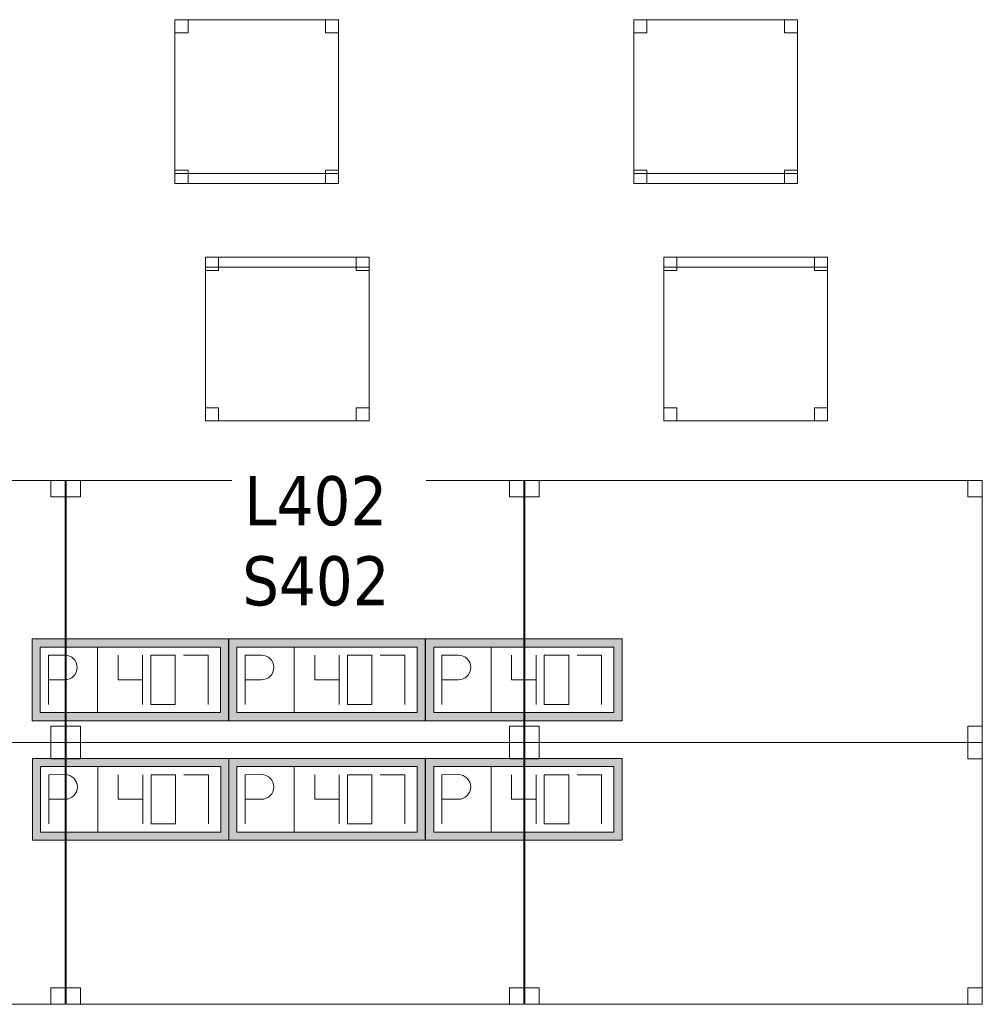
# Model space of a CAD drawing. Header units: metres. Extents: x 397.7 to 427.5, y 12.7 to 28.4.
# Tile 4 of 121: x 402 to 404.9, y 15.3 to 18.3. Entities that reach past the tile are written whole.
import ezdxf

# ---------------------------------------------------------------- set-up
doc = ezdxf.new("R2010")
doc.units = ezdxf.units.M
for name, color, linetype, lineweight in [('02_MOBILIARIO', 7, 'Continuous', 18), ('A-DETL-____-MBND', 7, 'Continuous', 18), ('E-ELEC-FIXT-IDEN', 7, 'Continuous', 30)]:
    doc.layers.add(name, color=color, linetype=linetype, lineweight=lineweight)
doc.styles.add('Tahoma_3', font='tahoma.ttf', dxfattribs={"height": 0.15})

# ---------------------------------------------------------------- blocks, each defined once
blk = doc.blocks.new('Family - Cadira d_Oficina_P4-153753-07_ELEC_P4')
at = {"layer": 'A-DETL-____-MBND', "color": 253, "true_color": 0xaaaaaa}
for p, q in [((0, 0.5), (0.5, 0.5)), ((0, 0), (0, 0.5)), ((0.5, 0.5), (0, 0.5)), ((0, 0.5), (0, 0)), ((0, 0.46), (0, 0.5)), ((0, 0.5), (0.04, 0.5)), ((0.04, 0.5), (0, 0.5)), ((0, 0.5), (0, 0.46)), ((0.04, 0.5), (0.04, 0.46)), ((0.04, 0.46), (0.04, 0.5)), ((0.46, 0.46), (0.46, 0.5)), ((0.46, 0.5), (0.5, 0.5)), ((0.5, 0.5), (0.46, 0.5)), ((0.46, 0.5), (0.46, 0.46)), ((0.5, 0.5), (0.5, 0)), ((0.5, 0), (0.5, 0.5)), ((0.5, 0.5), (0.5, 0.46)), ((0.5, 0.46), (0.5, 0.5)), ((0.04, 0.46), (0, 0.46)), ((0, 0.46), (0.04, 0.46)), ((0.5, 0.46), (0.46, 0.46)), ((0.46, 0.46), (0.5, 0.46)), ((0, 0), (0, 0.04)), ((0, 0.04), (0.04, 0.04)), ((0.04, 0.04), (0, 0.04)), ((0, 0.04), (0, 0)), ((0.04, 0.04), (0.04, 0)), ((0.04, 0), (0.04, 0.04)), ((0.46, 0), (0.46, 0.04)), ((0.46, 0.04), (0.5, 0.04)), ((0.5, 0.04), (0.46, 0.04)), ((0.46, 0.04), (0.46, 0)), ((0.5, 0.04), (0.5, 0)), ((0.5, 0), (0.5, 0.04)), ((0, 0), (0, 0.03)), ((0, 0.03), (0.5, 0.03)), ((0.5, 0.03), (0, 0.03)), ((0, 0.03), (0, 0)), ((0.5, 0), (0, 0)), ((0.04, 0), (0, 0)), ((0, 0), (0.04, 0)), ((0.5, 0), (0.46, 0)), ((0.5, 0.03), (0.5, 0)), ((0.5, 0), (0.5, 0.03)), ((0, 0), (0.5, 0)), ((0.5, 0), (0, 0)), ((0, 0), (0.5, 0)), ((0.46, 0), (0.5, 0))]:
    blk.add_line(p, q, dxfattribs=at)
blk = doc.blocks.new('Family - Taula 140X80_P4-153855-07_ELEC_P4')
at = {"layer": 'A-DETL-____-MBND', "color": 253, "true_color": 0xaaaaaa}
for p, q in [((0, 0), (0, 0.8001)), ((0, 0.8001), (1.3973, 0.8001)), ((1.3973, 0.8001), (0, 0.8001)), ((0, 0.8001), (0, 0)), ((0, 0.7501), (0, 0.8001)), ((0, 0.8001), (0.0437, 0.8001)), ((0.0437, 0.8001), (0, 0.8001)), ((0, 0.8001), (0, 0.7501)), ((0.0437, 0.8001), (0.0437, 0.7501)), ((0.0437, 0.7501), (0.0437, 0.8001)), ((1.3536, 0.7501), (1.3536, 0.8001)), ((1.3536, 0.8001), (1.3973, 0.8001)), ((1.3973, 0.8001), (1.3536, 0.8001)), ((1.3536, 0.8001), (1.3536, 0.7501)), ((1.3973, 0.8001), (1.3973, 0)), ((1.3973, 0), (1.3973, 0.8001)), ((1.3973, 0.8001), (1.3973, 0.7501)), ((1.3973, 0.7501), (1.3973, 0.8001)), ((0.0437, 0.7501), (0, 0.7501)), ((0, 0.7501), (0.0437, 0.7501)), ((1.3973, 0.7501), (1.3536, 0.7501)), ((1.3536, 0.7501), (1.3973, 0.7501)), ((0, 0), (0, 0.05)), ((0, 0.05), (0.0437, 0.05)), ((0.0437, 0.05), (0, 0.05)), ((0, 0.05), (0, 0)), ((0.0437, 0.05), (0.0437, 0)), ((0.0437, 0), (0.0437, 0.05)), ((1.3536, 0), (1.3536, 0.05)), ((1.3536, 0.05), (1.3973, 0.05)), ((1.3973, 0.05), (1.3536, 0.05)), ((1.3536, 0.05), (1.3536, 0)), ((1.3973, 0.05), (1.3973, 0)), ((1.3973, 0), (1.3973, 0.05)), ((1.3973, 0), (0, 0)), ((0, 0), (1.3973, 0)), ((0.0437, 0), (0, 0)), ((0, 0), (0.0437, 0)), ((1.3973, 0), (1.3536, 0)), ((1.3536, 0), (1.3973, 0))]:
    blk.add_line(p, q, dxfattribs=at)
blk = doc.blocks.new('Family - Taula 140X80_P4-153901-07_ELEC_P4')
at = {"layer": 'A-DETL-____-MBND', "color": 253, "true_color": 0xaaaaaa}
for p, q in [((0, 0.8001), (0.0437, 0.8001)), ((0, 0.7501), (0, 0.8001)), ((0.0437, 0.8001), (0, 0.8001)), ((0, 0.8001), (0, 0.7501)), ((0, 0.8001), (1.3973, 0.8001)), ((0, 0), (0, 0.8001)), ((1.3973, 0.8001), (0, 0.8001)), ((0, 0.8001), (0, 0)), ((0.0437, 0.8001), (0.0437, 0.7501)), ((0.0437, 0.7501), (0.0437, 0.8001)), ((1.3536, 0.8001), (1.3973, 0.8001)), ((1.3536, 0.7501), (1.3536, 0.8001)), ((1.3973, 0.8001), (1.3536, 0.8001)), ((1.3536, 0.8001), (1.3536, 0.7501)), ((1.3973, 0.8001), (1.3973, 0.7501)), ((1.3973, 0.7501), (1.3973, 0.8001)), ((1.3973, 0.8001), (1.3973, 0)), ((1.3973, 0), (1.3973, 0.8001)), ((0.0437, 0.7501), (0, 0.7501)), ((0, 0.7501), (0.0437, 0.7501)), ((1.3973, 0.7501), (1.3536, 0.7501)), ((1.3536, 0.7501), (1.3973, 0.7501)), ((0, 0.05), (0.0437, 0.05)), ((0, 0), (0, 0.05)), ((0.0437, 0.05), (0, 0.05)), ((0, 0.05), (0, 0)), ((0.0437, 0.05), (0.0437, 0)), ((0.0437, 0), (0.0437, 0.05)), ((1.3536, 0.05), (1.3973, 0.05)), ((1.3536, 0), (1.3536, 0.05)), ((1.3973, 0.05), (1.3536, 0.05)), ((1.3536, 0.05), (1.3536, 0)), ((1.3973, 0.05), (1.3973, 0)), ((1.3973, 0), (1.3973, 0.05)), ((0.0437, 0), (0, 0)), ((0, 0), (0.0437, 0)), ((0, 0), (1.3973, 0)), ((1.3973, 0), (1.3536, 0)), ((1.3536, 0), (1.3973, 0)), ((1.3973, 0), (0, 0))]:
    blk.add_line(p, q, dxfattribs=at)
blk = doc.blocks.new('Family - Taula 140X80_P4-153943-07_ELEC_P4')
at = {"layer": 'A-DETL-____-MBND', "color": 253, "true_color": 0xaaaaaa}
for p, q in [((0, 0.7501), (0, 0.8001)), ((0, 0.8001), (0.0437, 0.8001)), ((0.0437, 0.8001), (0, 0.8001)), ((0, 0.8001), (0, 0.7501)), ((0, 0), (0, 0.8001)), ((0, 0.8001), (1.3973, 0.8001)), ((1.3973, 0.8001), (0, 0.8001)), ((0, 0.8001), (0, 0)), ((0.0437, 0.8001), (0.0437, 0.7501)), ((0.0437, 0.7501), (0.0437, 0.8001)), ((1.3536, 0.7501), (1.3536, 0.8001)), ((1.3536, 0.8001), (1.3973, 0.8001)), ((1.3973, 0.8001), (1.3536, 0.8001)), ((1.3536, 0.8001), (1.3536, 0.7501)), ((1.3973, 0.8001), (1.3973, 0.7501)), ((1.3973, 0.7501), (1.3973, 0.8001)), ((1.3973, 0.8001), (1.3973, 0)), ((1.3973, 0), (1.3973, 0.8001)), ((0.0437, 0.7501), (0, 0.7501)), ((0, 0.7501), (0.0437, 0.7501)), ((1.3973, 0.7501), (1.3536, 0.7501)), ((1.3536, 0.7501), (1.3973, 0.7501)), ((0, 0), (0, 0.05)), ((0, 0.05), (0.0437, 0.05)), ((0.0437, 0.05), (0, 0.05)), ((0, 0.05), (0, 0)), ((0.0437, 0.05), (0.0437, 0)), ((0.0437, 0), (0.0437, 0.05)), ((1.3536, 0), (1.3536, 0.05)), ((1.3536, 0.05), (1.3973, 0.05)), ((1.3973, 0.05), (1.3536, 0.05)), ((1.3536, 0.05), (1.3536, 0)), ((1.3973, 0.05), (1.3973, 0)), ((1.3973, 0), (1.3973, 0.05)), ((1.3973, 0), (0, 0)), ((0, 0), (1.3973, 0)), ((0.0437, 0), (0, 0)), ((0, 0), (0.0437, 0)), ((1.3973, 0), (1.3536, 0)), ((1.3536, 0), (1.3973, 0))]:
    blk.add_line(p, q, dxfattribs=at)
blk = doc.blocks.new('Family - Cadira d_Oficina_P4-154056-07_ELEC_P4')
at = {"layer": 'A-DETL-____-MBND', "color": 253, "true_color": 0xaaaaaa}
for p, q in [((0, 0.5), (0.5, 0.5)), ((0, 0), (0, 0.5)), ((0.5, 0.5), (0, 0.5)), ((0, 0.5), (0, 0)), ((0, 0.46), (0, 0.5)), ((0, 0.5), (0.04, 0.5)), ((0.04, 0.5), (0, 0.5)), ((0, 0.5), (0, 0.46)), ((0.04, 0.5), (0.04, 0.46)), ((0.04, 0.46), (0.04, 0.5)), ((0.46, 0.46), (0.46, 0.5)), ((0.46, 0.5), (0.5, 0.5)), ((0.5, 0.5), (0.46, 0.5)), ((0.46, 0.5), (0.46, 0.46)), ((0.5, 0.5), (0.5, 0)), ((0.5, 0), (0.5, 0.5)), ((0.5, 0.5), (0.5, 0.46)), ((0.5, 0.46), (0.5, 0.5)), ((0.04, 0.46), (0, 0.46)), ((0, 0.46), (0.04, 0.46)), ((0.5, 0.46), (0.46, 0.46)), ((0.46, 0.46), (0.5, 0.46)), ((0, 0), (0, 0.04)), ((0, 0.04), (0.04, 0.04)), ((0.04, 0.04), (0, 0.04)), ((0, 0.04), (0, 0)), ((0.04, 0.04), (0.04, 0)), ((0.04, 0), (0.04, 0.04)), ((0.46, 0), (0.46, 0.04)), ((0.46, 0.04), (0.5, 0.04)), ((0.5, 0.04), (0.46, 0.04)), ((0.46, 0.04), (0.46, 0)), ((0.5, 0.04), (0.5, 0)), ((0.5, 0), (0.5, 0.04)), ((0, 0), (0, 0.03)), ((0, 0.03), (0.5, 0.03)), ((0.5, 0.03), (0, 0.03)), ((0, 0.03), (0, 0)), ((0.04, 0), (0, 0)), ((0, 0), (0.04, 0)), ((0.5, 0), (0, 0)), ((0.5, 0), (0.46, 0)), ((0.5, 0.03), (0.5, 0)), ((0.5, 0), (0.5, 0.03)), ((0.5, 0), (0, 0)), ((0, 0), (0.5, 0)), ((0, 0), (0.5, 0)), ((0.46, 0), (0.5, 0))]:
    blk.add_line(p, q, dxfattribs=at)
blk = doc.blocks.new('Family - Taula 140X80_P4-154068-07_ELEC_P4')
at = {"layer": 'A-DETL-____-MBND', "color": 253, "true_color": 0xaaaaaa}
for p, q in [((0, 0.8001), (1.3973, 0.8001)), ((0, 0), (0, 0.8001)), ((1.3973, 0.8001), (0, 0.8001)), ((0, 0.8001), (0, 0)), ((0, 0.8001), (0.0437, 0.8001)), ((0, 0.7501), (0, 0.8001)), ((0.0437, 0.8001), (0, 0.8001)), ((0, 0.8001), (0, 0.7501)), ((0.0437, 0.8001), (0.0437, 0.7501)), ((0.0437, 0.7501), (0.0437, 0.8001)), ((1.3536, 0.8001), (1.3973, 0.8001)), ((1.3536, 0.7501), (1.3536, 0.8001)), ((1.3973, 0.8001), (1.3536, 0.8001)), ((1.3536, 0.8001), (1.3536, 0.7501)), ((1.3973, 0.8001), (1.3973, 0)), ((1.3973, 0), (1.3973, 0.8001)), ((1.3973, 0.8001), (1.3973, 0.7501)), ((1.3973, 0.7501), (1.3973, 0.8001)), ((0.0437, 0.7501), (0, 0.7501)), ((0, 0.7501), (0.0437, 0.7501)), ((1.3973, 0.7501), (1.3536, 0.7501)), ((1.3536, 0.7501), (1.3973, 0.7501)), ((0, 0.05), (0.0437, 0.05)), ((0, 0), (0, 0.05)), ((0.0437, 0.05), (0, 0.05)), ((0, 0.05), (0, 0)), ((0.0437, 0.05), (0.0437, 0)), ((0.0437, 0), (0.0437, 0.05)), ((1.3536, 0.05), (1.3973, 0.05)), ((1.3536, 0), (1.3536, 0.05)), ((1.3973, 0.05), (1.3536, 0.05)), ((1.3536, 0.05), (1.3536, 0)), ((1.3973, 0.05), (1.3973, 0)), ((1.3973, 0), (1.3973, 0.05)), ((0, 0), (1.3973, 0)), ((0.0437, 0), (0, 0)), ((0, 0), (0.0437, 0)), ((1.3973, 0), (1.3536, 0)), ((1.3536, 0), (1.3973, 0)), ((1.3973, 0), (0, 0))]:
    blk.add_line(p, q, dxfattribs=at)
blk = doc.blocks.new('Family - Taula 140X80_P4-154221-07_ELEC_P4')
at = {"layer": 'A-DETL-____-MBND', "color": 253, "true_color": 0xaaaaaa}
for p, q in [((0, 0), (0, 0.8001)), ((0, 0.8001), (1.3973, 0.8001)), ((1.3973, 0.8001), (0, 0.8001)), ((0, 0.8001), (0, 0)), ((0, 0.7501), (0, 0.8001)), ((0, 0.8001), (0.0437, 0.8001)), ((0.0437, 0.8001), (0, 0.8001)), ((0, 0.8001), (0, 0.7501)), ((0.0437, 0.8001), (0.0437, 0.7501)), ((0.0437, 0.7501), (0.0437, 0.8001)), ((1.3536, 0.7501), (1.3536, 0.8001)), ((1.3536, 0.8001), (1.3973, 0.8001)), ((1.3973, 0.8001), (1.3536, 0.8001)), ((1.3536, 0.8001), (1.3536, 0.7501)), ((1.3973, 0.8001), (1.3973, 0.7501)), ((1.3973, 0.7501), (1.3973, 0.8001)), ((1.3973, 0.8001), (1.3973, 0)), ((1.3973, 0), (1.3973, 0.8001)), ((0.0437, 0.7501), (0, 0.7501)), ((0, 0.7501), (0.0437, 0.7501)), ((1.3973, 0.7501), (1.3536, 0.7501)), ((1.3536, 0.7501), (1.3973, 0.7501)), ((0, 0), (0, 0.05)), ((0, 0.05), (0.0437, 0.05)), ((0.0437, 0.05), (0, 0.05)), ((0, 0.05), (0, 0)), ((0.0437, 0.05), (0.0437, 0)), ((0.0437, 0), (0.0437, 0.05)), ((1.3536, 0), (1.3536, 0.05)), ((1.3536, 0.05), (1.3973, 0.05)), ((1.3973, 0.05), (1.3536, 0.05)), ((1.3536, 0.05), (1.3536, 0)), ((1.3973, 0.05), (1.3973, 0)), ((1.3973, 0), (1.3973, 0.05)), ((1.3973, 0), (0, 0)), ((0, 0), (1.3973, 0)), ((0.0437, 0), (0, 0)), ((0, 0), (0.0437, 0)), ((1.3973, 0), (1.3536, 0)), ((1.3536, 0), (1.3973, 0))]:
    blk.add_line(p, q, dxfattribs=at)
blk = doc.blocks.new('Family - Taula 140X80_P4-154410-07_ELEC_P4')
at = {"layer": 'A-DETL-____-MBND', "color": 253, "true_color": 0xaaaaaa}
for p, q in [((0, 0.8001), (0.0437, 0.8001)), ((0, 0.7501), (0, 0.8001)), ((0.0437, 0.8001), (0, 0.8001)), ((0, 0.8001), (0, 0.7501)), ((0, 0.8001), (1.3973, 0.8001)), ((0, 0), (0, 0.8001)), ((1.3973, 0.8001), (0, 0.8001)), ((0, 0.8001), (0, 0)), ((0.0437, 0.8001), (0.0437, 0.7501)), ((0.0437, 0.7501), (0.0437, 0.8001)), ((1.3536, 0.8001), (1.3973, 0.8001)), ((1.3536, 0.7501), (1.3536, 0.8001)), ((1.3973, 0.8001), (1.3536, 0.8001)), ((1.3536, 0.8001), (1.3536, 0.7501)), ((1.3973, 0.8001), (1.3973, 0.7501)), ((1.3973, 0.7501), (1.3973, 0.8001)), ((1.3973, 0.8001), (1.3973, 0)), ((1.3973, 0), (1.3973, 0.8001)), ((0.0437, 0.7501), (0, 0.7501)), ((0, 0.7501), (0.0437, 0.7501)), ((1.3973, 0.7501), (1.3536, 0.7501)), ((1.3536, 0.7501), (1.3973, 0.7501)), ((0, 0.05), (0.0437, 0.05)), ((0, 0), (0, 0.05)), ((0.0437, 0.05), (0, 0.05)), ((0, 0.05), (0, 0)), ((0.0437, 0.05), (0.0437, 0)), ((0.0437, 0), (0.0437, 0.05)), ((1.3536, 0.05), (1.3973, 0.05)), ((1.3536, 0), (1.3536, 0.05)), ((1.3973, 0.05), (1.3536, 0.05)), ((1.3536, 0.05), (1.3536, 0)), ((1.3973, 0.05), (1.3973, 0)), ((1.3973, 0), (1.3973, 0.05)), ((0.0437, 0), (0, 0)), ((0, 0), (0.0437, 0)), ((0, 0), (1.3973, 0)), ((1.3973, 0), (1.3536, 0)), ((1.3536, 0), (1.3973, 0)), ((1.3973, 0), (0, 0))]:
    blk.add_line(p, q, dxfattribs=at)
blk = doc.blocks.new('Family - Cadira d_Oficina_P4-154517-07_ELEC_P4')
at = {"layer": 'A-DETL-____-MBND', "color": 253, "true_color": 0xaaaaaa}
for p, q in [((0, 0.46), (0, 0.5)), ((0, 0.5), (0.04, 0.5)), ((0.04, 0.5), (0, 0.5)), ((0, 0.5), (0, 0.46)), ((0, 0), (0, 0.5)), ((0, 0.5), (0.5, 0.5)), ((0.5, 0.5), (0, 0.5)), ((0, 0.5), (0, 0)), ((0, 0.47), (0, 0.5)), ((0, 0.5), (0.5, 0.5)), ((0.5, 0.5), (0, 0.5)), ((0, 0.5), (0, 0.47)), ((0.04, 0.5), (0.04, 0.46)), ((0.04, 0.46), (0.04, 0.5)), ((0.46, 0.46), (0.46, 0.5)), ((0.46, 0.5), (0.5, 0.5)), ((0.5, 0.5), (0.46, 0.5)), ((0.46, 0.5), (0.46, 0.46)), ((0.5, 0.5), (0.5, 0)), ((0.5, 0), (0.5, 0.5)), ((0.5, 0.5), (0.5, 0.47)), ((0.5, 0.47), (0.5, 0.5)), ((0.5, 0.5), (0.5, 0.46)), ((0.5, 0.46), (0.5, 0.5)), ((0.5, 0.47), (0, 0.47)), ((0, 0.47), (0.5, 0.47)), ((0.04, 0.46), (0, 0.46)), ((0, 0.46), (0.04, 0.46)), ((0.5, 0.46), (0.46, 0.46)), ((0.46, 0.46), (0.5, 0.46)), ((0, 0), (0, 0.04)), ((0, 0.04), (0.04, 0.04)), ((0.04, 0.04), (0, 0.04)), ((0, 0.04), (0, 0)), ((0.04, 0.04), (0.04, 0)), ((0.04, 0), (0.04, 0.04)), ((0.46, 0), (0.46, 0.04)), ((0.46, 0.04), (0.5, 0.04)), ((0.5, 0.04), (0.46, 0.04)), ((0.46, 0.04), (0.46, 0)), ((0.5, 0.04), (0.5, 0)), ((0.5, 0), (0.5, 0.04)), ((0.5, 0), (0, 0)), ((0, 0), (0.5, 0)), ((0.04, 0), (0, 0)), ((0, 0), (0.04, 0)), ((0.5, 0), (0.46, 0)), ((0.46, 0), (0.5, 0))]:
    blk.add_line(p, q, dxfattribs=at)
blk = doc.blocks.new('Family - Cadira d_Oficina_P4-154531-07_ELEC_P4')
at = {"layer": 'A-DETL-____-MBND', "color": 253, "true_color": 0xaaaaaa}
for p, q in [((0, 0.46), (0, 0.5)), ((0, 0.5), (0.04, 0.5)), ((0.04, 0.5), (0, 0.5)), ((0, 0.5), (0, 0.46)), ((0, 0.47), (0, 0.5)), ((0, 0.5), (0.5, 0.5)), ((0.5, 0.5), (0, 0.5)), ((0, 0.5), (0, 0.47)), ((0, 0), (0, 0.5)), ((0, 0.5), (0.5, 0.5)), ((0.5, 0.5), (0, 0.5)), ((0, 0.5), (0, 0)), ((0.04, 0.5), (0.04, 0.46)), ((0.04, 0.46), (0.04, 0.5)), ((0.46, 0.46), (0.46, 0.5)), ((0.46, 0.5), (0.5, 0.5)), ((0.5, 0.5), (0.46, 0.5)), ((0.46, 0.5), (0.46, 0.46)), ((0.5, 0.5), (0.5, 0.47)), ((0.5, 0.47), (0.5, 0.5)), ((0.5, 0.5), (0.5, 0)), ((0.5, 0), (0.5, 0.5)), ((0.5, 0.5), (0.5, 0.46)), ((0.5, 0.46), (0.5, 0.5)), ((0.5, 0.47), (0, 0.47)), ((0, 0.47), (0.5, 0.47)), ((0.04, 0.46), (0, 0.46)), ((0, 0.46), (0.04, 0.46)), ((0.5, 0.46), (0.46, 0.46)), ((0.46, 0.46), (0.5, 0.46)), ((0, 0), (0, 0.04)), ((0, 0.04), (0.04, 0.04)), ((0.04, 0.04), (0, 0.04)), ((0, 0.04), (0, 0)), ((0.04, 0.04), (0.04, 0)), ((0.04, 0), (0.04, 0.04)), ((0.46, 0), (0.46, 0.04)), ((0.46, 0.04), (0.5, 0.04)), ((0.5, 0.04), (0.46, 0.04)), ((0.46, 0.04), (0.46, 0)), ((0.5, 0.04), (0.5, 0)), ((0.5, 0), (0.5, 0.04)), ((0.04, 0), (0, 0)), ((0, 0), (0.04, 0)), ((0.5, 0), (0, 0)), ((0, 0), (0.5, 0)), ((0.5, 0), (0.46, 0)), ((0.46, 0), (0.5, 0))]:
    blk.add_line(p, q, dxfattribs=at)
blk = doc.blocks.new('LONDR55-XX_ZZ-ARQ-CAA-M3D-Londres55_ifc-1-07_ELEC_P4')
at = {"layer": '02_MOBILIARIO', "color": 253, "lineweight": 18, "true_color": 0xaaaaaa}
for name, p in [('Family - Cadira d_Oficina_P4-153753-07_ELEC_P4', (402.4693, 17.8277)), ('Family - Cadira d_Oficina_P4-154056-07_ELEC_P4', (403.8705, 17.8277)), ('Family - Cadira d_Oficina_P4-154531-07_ELEC_P4', (402.5623, 17.1018)), ('Family - Cadira d_Oficina_P4-154517-07_ELEC_P4', (403.9623, 17.1018)), ('Family - Taula 140X80_P4-154410-07_ELEC_P4', (400.7364, 16.1195)), ('Family - Taula 140X80_P4-153901-07_ELEC_P4', (402.1376, 16.1195)), ('Family - Taula 140X80_P4-154068-07_ELEC_P4', (403.5376, 16.1195)), ('Family - Taula 140X80_P4-153943-07_ELEC_P4', (400.7364, 15.3195)), ('Family - Taula 140X80_P4-154221-07_ELEC_P4', (402.1376, 15.3195)), ('Family - Taula 140X80_P4-153855-07_ELEC_P4', (403.5376, 15.3195))]:
    blk.add_blockref(name, p, dxfattribs=at)
blk = doc.blocks.new('ZYR_05_02_05 PT 4COL Terra - 07 PT Terra _4SC-2SAI-2VD_-903863-07_ELEC_P4')
at = {"layer": 'A-DETL-____-MBND', "true_color": 0x3c0aff}
h = blk.add_hatch(color=180, dxfattribs=at)
h.paths.add_polyline_path([(-0.5706, -0.125), (0.0294, -0.125), (0.0294, 0.125), (-0.5706, 0.125)])
h.paths.add_polyline_path([(-0.5456, -0.1), (-0.5456, 0.1), (0.0044, 0.1), (0.0044, -0.1)])
at = {"layer": 'A-DETL-____-MBND', "color": 180, "true_color": 0x3c0aff}
for p, q in [((0.0294, 0.125), (-0.5706, 0.125)), ((-0.5706, 0.125), (-0.5706, -0.125)), ((-0.5706, 0.125), (0.0294, 0.125)), ((-0.5706, 0.125), (-0.5706, -0.125)), ((0.0294, -0.125), (0.0294, 0.125)), ((0.0294, 0.125), (0.0294, -0.125)), ((-0.5456, -0.1), (-0.5456, 0.1)), ((-0.5456, 0.1), (0.0044, 0.1)), ((-0.5456, 0.1), (0.0044, 0.1)), ((-0.5456, -0.1), (-0.5456, 0.1)), ((-0.3706, 0.1), (-0.3706, -0.1)), ((0.0044, 0.1), (0.0044, -0.1)), ((0.0044, 0.1), (0.0044, -0.1)), ((-0.5206, 0.075), (-0.4706, 0.0754)), ((-0.5206, 0.075), (-0.5206, -0.075)), ((-0.3081, 0.075), (-0.3081, 0)), ((-0.2331, 0.075), (-0.2331, -0.075)), ((-0.1331, 0.075), (-0.2081, 0.075)), ((-0.2081, 0.075), (-0.2081, -0.075)), ((-0.1331, -0.075), (-0.1331, 0.075)), ((-0.1081, 0.075), (-0.0331, 0.075)), ((-0.0331, 0.075), (-0.0331, -0.075)), ((-0.5206, 0), (-0.4706, 0)), ((-0.3081, 0), (-0.2331, 0)), ((-0.2081, -0.075), (-0.1331, -0.075)), ((0.0044, -0.1), (-0.5456, -0.1)), ((0.0044, -0.1), (-0.5456, -0.1)), ((-0.5706, -0.125), (0.0294, -0.125)), ((0.0294, -0.125), (-0.5706, -0.125))]:
    blk.add_line(p, q, dxfattribs=at)
blk.add_arc((-0.4706, 0.0377), 0.0377, 270, 90, dxfattribs=at)
blk = doc.blocks.new('ZYR_05_02_05 PT 4COL Terra - 07 PT Terra _4SC-2SAI-2VD_-903864-07_ELEC_P4')
at = {"layer": 'A-DETL-____-MBND', "true_color": 0x3c0aff}
h = blk.add_hatch(color=180, dxfattribs=at)
h.paths.add_polyline_path([(-0.19, -0.125), (0.41, -0.125), (0.41, 0.125), (-0.19, 0.125)])
h.paths.add_polyline_path([(-0.165, -0.1), (-0.165, 0.1), (0.385, 0.1), (0.385, -0.1)])
at = {"layer": 'A-DETL-____-MBND', "color": 180, "true_color": 0x3c0aff}
for p, q in [((0.41, 0.125), (-0.19, 0.125)), ((-0.19, 0.125), (-0.19, -0.125)), ((-0.19, 0.125), (0.41, 0.125)), ((-0.19, 0.125), (-0.19, -0.125)), ((0.41, -0.125), (0.41, 0.125)), ((0.41, 0.125), (0.41, -0.125)), ((-0.165, -0.1), (-0.165, 0.1)), ((-0.165, 0.1), (0.385, 0.1)), ((-0.165, 0.1), (0.385, 0.1)), ((-0.165, -0.1), (-0.165, 0.1)), ((0.01, 0.1), (0.01, -0.1)), ((0.385, 0.1), (0.385, -0.1)), ((0.385, 0.1), (0.385, -0.1)), ((-0.14, 0.075), (-0.09, 0.0754)), ((-0.14, 0.075), (-0.14, -0.075)), ((0.0725, 0.075), (0.0725, 0)), ((0.1475, 0.075), (0.1475, -0.075)), ((0.2475, 0.075), (0.1725, 0.075)), ((0.1725, 0.075), (0.1725, -0.075)), ((0.2475, -0.075), (0.2475, 0.075)), ((0.2725, 0.075), (0.3475, 0.075)), ((0.3475, 0.075), (0.3475, -0.075)), ((-0.14, 0), (-0.09, 0)), ((0.0725, 0), (0.1475, 0)), ((0.1725, -0.075), (0.2475, -0.075)), ((0.385, -0.1), (-0.165, -0.1)), ((0.385, -0.1), (-0.165, -0.1)), ((-0.19, -0.125), (0.41, -0.125)), ((0.41, -0.125), (-0.19, -0.125))]:
    blk.add_line(p, q, dxfattribs=at)
blk.add_arc((-0.09, 0.0377), 0.0377, 270, 90, dxfattribs=at)
blk = doc.blocks.new('ZYR_05_02_05 PT 4COL Terra - 07 PT Terra _4SC-2SAI-2VD_-903865-07_ELEC_P4')
at = {"layer": 'A-DETL-____-MBND', "true_color": 0x3c0aff}
h = blk.add_hatch(color=180, dxfattribs=at)
h.paths.add_polyline_path([(0.1913, -0.125), (0.7913, -0.125), (0.7913, 0.125), (0.1913, 0.125)])
h.paths.add_polyline_path([(0.2163, -0.1), (0.2163, 0.1), (0.7663, 0.1), (0.7663, -0.1)])
at = {"layer": 'A-DETL-____-MBND', "color": 180, "true_color": 0x3c0aff}
for p, q in [((0.7913, 0.125), (0.1913, 0.125)), ((0.1913, 0.125), (0.1913, -0.125)), ((0.1913, 0.125), (0.7913, 0.125)), ((0.1913, 0.125), (0.1913, -0.125)), ((0.7913, -0.125), (0.7913, 0.125)), ((0.7913, 0.125), (0.7913, -0.125)), ((0.2163, -0.1), (0.2163, 0.1)), ((0.2163, 0.1), (0.7663, 0.1)), ((0.2163, 0.1), (0.7663, 0.1)), ((0.2163, -0.1), (0.2163, 0.1)), ((0.3913, 0.1), (0.3913, -0.1)), ((0.7663, 0.1), (0.7663, -0.1)), ((0.7663, 0.1), (0.7663, -0.1)), ((0.2413, 0.075), (0.2913, 0.0754)), ((0.2413, 0.075), (0.2413, -0.075)), ((0.4538, 0.075), (0.4538, 0)), ((0.5288, 0.075), (0.5288, -0.075)), ((0.6288, 0.075), (0.5538, 0.075)), ((0.5538, 0.075), (0.5538, -0.075)), ((0.6288, -0.075), (0.6288, 0.075)), ((0.6538, 0.075), (0.7288, 0.075)), ((0.7288, 0.075), (0.7288, -0.075)), ((0.2413, 0), (0.2913, 0)), ((0.4538, 0), (0.5288, 0)), ((0.5538, -0.075), (0.6288, -0.075)), ((0.7663, -0.1), (0.2163, -0.1)), ((0.7663, -0.1), (0.2163, -0.1)), ((0.1913, -0.125), (0.7913, -0.125)), ((0.7913, -0.125), (0.1913, -0.125))]:
    blk.add_line(p, q, dxfattribs=at)
blk.add_arc((0.2913, 0.0377), 0.0377, 270, 90, dxfattribs=at)
blk = doc.blocks.new('ZYR_05_02_05 PT 4COL Terra - 07 PT Terra _4SC-2SAI-2VD_-903866-07_ELEC_P4')
at = {"layer": 'A-DETL-____-MBND', "true_color": 0x3c0aff}
h = blk.add_hatch(color=180, dxfattribs=at)
h.paths.add_polyline_path([(-0.5697, -0.125), (0.0303, -0.125), (0.0303, 0.125), (-0.5697, 0.125)])
h.paths.add_polyline_path([(-0.5447, -0.1), (-0.5447, 0.1), (0.0054, 0.1), (0.0054, -0.1)])
at = {"layer": 'A-DETL-____-MBND', "color": 180, "true_color": 0x3c0aff}
for p, q in [((0.0303, 0.125), (-0.5697, 0.125)), ((-0.5697, 0.125), (-0.5697, -0.125)), ((-0.5697, 0.125), (0.0303, 0.125)), ((-0.5697, 0.125), (-0.5697, -0.125)), ((0.0303, -0.125), (0.0303, 0.125)), ((0.0303, 0.125), (0.0303, -0.125)), ((-0.5447, -0.1), (-0.5447, 0.1)), ((-0.5447, 0.1), (0.0054, 0.1)), ((-0.5447, 0.1), (0.0054, 0.1)), ((-0.5447, -0.1), (-0.5447, 0.1)), ((-0.3697, 0.1), (-0.3697, -0.1)), ((0.0054, 0.1), (0.0054, -0.1)), ((0.0054, 0.1), (0.0054, -0.1)), ((-0.5197, 0.075), (-0.4697, 0.0754)), ((-0.5197, 0.075), (-0.5197, -0.075)), ((-0.3072, 0.075), (-0.3072, 0)), ((-0.2322, 0.075), (-0.2322, -0.075)), ((-0.1322, 0.075), (-0.2072, 0.075)), ((-0.2072, 0.075), (-0.2072, -0.075)), ((-0.1322, -0.075), (-0.1322, 0.075)), ((-0.1072, 0.075), (-0.0322, 0.075)), ((-0.0322, 0.075), (-0.0322, -0.075)), ((-0.5197, 0), (-0.4697, 0)), ((-0.3072, 0), (-0.2322, 0)), ((-0.2072, -0.075), (-0.1322, -0.075)), ((0.0054, -0.1), (-0.5447, -0.1)), ((0.0054, -0.1), (-0.5447, -0.1)), ((-0.5697, -0.125), (0.0303, -0.125)), ((0.0303, -0.125), (-0.5697, -0.125))]:
    blk.add_line(p, q, dxfattribs=at)
blk.add_arc((-0.4697, 0.0377), 0.0377, 270, 90, dxfattribs=at)

msp = doc.modelspace()

# ---------------------------------------------------------------- block references
at = {"lineweight": 5}
msp.add_blockref('LONDR55-XX_ZZ-ARQ-CAA-M3D-Londres55_ifc-1-07_ELEC_P4', (0, 0), dxfattribs=at)
at = {"layer": 'A-DETL-____-MBND', "color": 180, "true_color": 0x3c0aff}
for name, p in [('ZYR_05_02_05 PT 4COL Terra - 07 PT Terra _4SC-2SAI-2VD_-903863-07_ELEC_P4', (402.6036, 16.3109)), ('ZYR_05_02_05 PT 4COL Terra - 07 PT Terra _4SC-2SAI-2VD_-903864-07_ELEC_P4', (402.8236, 16.3109)), ('ZYR_05_02_05 PT 4COL Terra - 07 PT Terra _4SC-2SAI-2VD_-903865-07_ELEC_P4', (403.0436, 16.3109)), ('ZYR_05_02_05 PT 4COL Terra - 07 PT Terra _4SC-2SAI-2VD_-903866-07_ELEC_P4', (402.6036, 15.9459)), ('ZYR_05_02_05 PT 4COL Terra - 07 PT Terra _4SC-2SAI-2VD_-903864-07_ELEC_P4', (402.8236, 15.9459)), ('ZYR_05_02_05 PT 4COL Terra - 07 PT Terra _4SC-2SAI-2VD_-903865-07_ELEC_P4', (403.0436, 15.9459))]:
    msp.add_blockref(name, p, dxfattribs=at)

# ---------------------------------------------------------------- next in the draw order: texts
at = {"layer": 'E-ELEC-FIXT-IDEN', "char_height": 0.15, "attachment_point": 1, "style": 'Tahoma_3', "bg_fill": 3, "box_fill_scale": 1.25, "bg_fill_color": 256, "bg_fill_true_color": 13158600, "bg_fill_transparency": 0}
for s, insert, width in [('L402', (402.6814, 16.9331), 0.517088), ('S402', (402.6748, 16.6884), 0.533122)]:
    msp.add_mtext(s, dxfattribs=dict(at, insert=insert, width=width))

doc.saveas('drawing.dxf')
